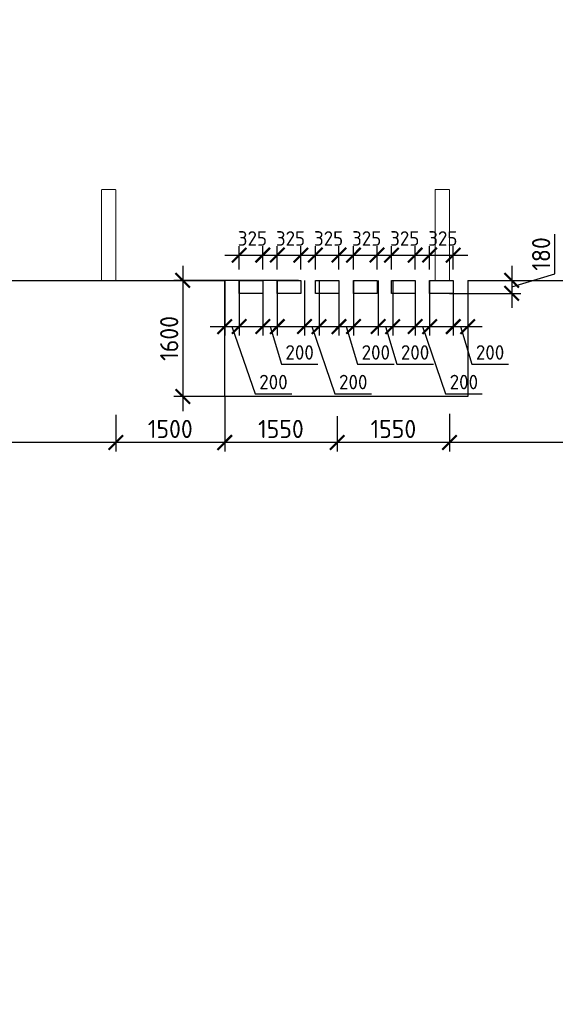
# Model space of a CAD drawing. Header units: millimetres. Extents: x -5898314 to 1055204, y -720802 to 1562611.
# Tile 12 of 256: x -76648 to -69265, y -701619 to -688055. Entities that reach past the tile are written whole.
import ezdxf

# ---------------------------------------------------------------- set-up
doc = ezdxf.new("R2010")
doc.units = ezdxf.units.MM
doc.linetypes.add('DASHED', pattern=[7, 5, -2, 0])
doc.layers.add('Колонна_ бетон', color=7, linetype='Continuous', lineweight=50, true_color=0xb4b496)
for name, color, linetype, lineweight in [('Перекрытие ж_бетон', 1, 'Continuous', 30), ('Размерная линия_ общее', 7, 'Continuous', 25), ('РАЗМЕРЫ', 1, 'Continuous', 9)]:
    doc.layers.add(name, color=color, linetype=linetype, lineweight=lineweight)
doc.styles.add('GOST-2.304_Type-B', font='GOST_Common.ttf')
doc.dimstyles.new('СПДС', dxfattribs={"dimscale": 100, "dimtxt": 2.5, "dimasz": 2, "dimexe": 1.25, "dimexo": 0, "dimtad": 1, "dimdec": 0, "dimrnd": 5, "dimtxsty": 'GOST-2.304_Type-B', "dimblk": 'ARCHTICK', "dimcen": 2.5, "dimdle": 2, "dimclrd": 1, "dimclre": 1, "dimclrt": 1, "dimadec": 0, "dimazin": 2, "dimtfac": 0.75, "dimtdec": 0, "dimtmove": 1, "dimatfit": 3, "dimfxl": 1, "dimtfillclr": 256, "dimtolj": 1, "dimarcsym": 1})

# ---------------------------------------------------------------- blocks, each defined once
blk = doc.blocks.new('подложка стн 1-го этажа')
at = {"layer": 'Колонна_ бетон', "color": 252, "linetype": 'DASHED', "lineweight": 0, "ltscale": 0.5, "true_color": 0x939598, "transparency": 33554687}
for p, q in [((24644, 9462, -200), (24644, 10712, -200)), ((24844, 10712, -200), (24644, 10712, -200)), ((24644, 9462, -200), (24644, 10712, -200)), ((24844, 10712, -200), (24644, 10712, -200)), ((24844, 9462, -200), (24844, 10712, -200)), ((24844, 9462, -200), (24844, 10712, -200)), ((29244, 10712, -200), (29244, 9462, -200)), ((29244, 10712, -200), (29444, 10712, -200)), ((29244, 10712, -200), (29244, 9462, -200)), ((29244, 10712, -200), (29444, 10712, -200)), ((29444, 9462, -200), (29444, 10712, -200)), ((29444, 9462, -200), (29444, 10712, -200)), ((24644, 9462, -200), (24844, 9462, -200)), ((24644, 9462, -200), (24844, 9462, -200)), ((29444, 9462, -200), (29244, 9462, -200)), ((29444, 9462, -200), (29244, 9462, -200))]:
    blk.add_line(p, q, dxfattribs=at)
blk = doc.blocks.new('_ArchTick')
at = {"color": 0, "linetype": 'ByBlock', "const_width": 0.15}
blk.add_lwpolyline([(-0.5, -0.5), (0.5, 0.5)], dxfattribs=at)
blk = doc.blocks.new('*D896')
at = {"layer": 'DEFPOINTS', "color": 0, "lineweight": 0, "transparency": 16777216}
for p in [(-72804, -691646), (-74400, -693246), (-72973, -693246)]:
    blk.add_point(p, dxfattribs=at)
at = {"layer": 'РАЗМЕРЫ', "color": 1, "lineweight": -2, "transparency": 16777216}
for p, q in [((-74400, -691446), (-74400, -693446)), ((-72804, -691646), (-74525, -691646)), ((-72973, -693246), (-74525, -693246))]:
    blk.add_line(p, q, dxfattribs=at)
at = {"layer": 'РАЗМЕРЫ', "color": 1, "lineweight": -2, "transparency": 16777216, "xscale": 200, "yscale": 200, "zscale": 200}
for p, rotation in [((-74400, -691646), 90), ((-74400, -693246), 270)]:
    blk.add_blockref('_ArchTick', p, dxfattribs=dict(at, rotation=rotation))
at = {"layer": 'РАЗМЕРЫ', "color": 1, "lineweight": 0, "transparency": 16777216, "insert": (-74587, -692446), "char_height": 250, "attachment_point": 5, "rotation": 90, "style": 'GOST-2.304_Type-B'}
blk.add_mtext('\\A1;1600', dxfattribs=at)
blk = doc.blocks.new('*D897')
at = {"layer": 'DEFPOINTS', "color": 0, "lineweight": 0, "transparency": 16777216}
for p in [(-70672, -691646, 0), (-70472, -691646), (-70472, -692283)]:
    blk.add_point(p, dxfattribs=at)
at = {"layer": 'РАЗМЕРЫ', "color": 1, "lineweight": -2, "transparency": 16777216}
for p, q in [((-70672, -691646), (-70672, -692408)), ((-70472, -691646), (-70472, -692408)), ((-70872, -692283), (-70272, -692283)), ((-70572, -692283), (-70416, -692801)), ((-70416, -692801), (-69911, -692801))]:
    blk.add_line(p, q, dxfattribs=at)
at = {"layer": 'РАЗМЕРЫ', "color": 1, "lineweight": -2, "transparency": 16777216, "xscale": 200, "yscale": 200, "zscale": 200, "rotation": 180}
blk.add_blockref('_ArchTick', (-70672, -692283), dxfattribs=at)
at = {"layer": 'РАЗМЕРЫ', "color": 1, "lineweight": -2, "transparency": 16777216, "xscale": 200, "yscale": 200, "zscale": 200}
blk.add_blockref('_ArchTick', (-70472, -692283), dxfattribs=at)
at = {"layer": 'РАЗМЕРЫ', "color": 1, "lineweight": 0, "transparency": 16777216, "insert": (-70164, -692639), "char_height": 200, "attachment_point": 5, "style": 'GOST-2.304_Type-B'}
blk.add_mtext('\\A1;200', dxfattribs=at)
blk = doc.blocks.new('*D898')
at = {"layer": 'DEFPOINTS', "color": 0, "lineweight": 0, "transparency": 16777216}
for p in [(-71197, -691646, 0), (-70997, -691646), (-70997, -692283)]:
    blk.add_point(p, dxfattribs=at)
at = {"layer": 'РАЗМЕРЫ', "color": 1, "lineweight": -2, "transparency": 16777216}
for p, q in [((-71197, -691646), (-71197, -692408)), ((-70997, -691646), (-70997, -692408)), ((-71397, -692283), (-70797, -692283)), ((-71097, -692283), (-70778, -693210)), ((-70778, -693210), (-70273, -693210))]:
    blk.add_line(p, q, dxfattribs=at)
at = {"layer": 'РАЗМЕРЫ', "color": 1, "lineweight": -2, "transparency": 16777216, "xscale": 200, "yscale": 200, "zscale": 200, "rotation": 180}
blk.add_blockref('_ArchTick', (-71197, -692283), dxfattribs=at)
at = {"layer": 'РАЗМЕРЫ', "color": 1, "lineweight": -2, "transparency": 16777216, "xscale": 200, "yscale": 200, "zscale": 200}
blk.add_blockref('_ArchTick', (-70997, -692283), dxfattribs=at)
at = {"layer": 'РАЗМЕРЫ', "color": 1, "lineweight": 0, "transparency": 16777216, "insert": (-70525, -693047), "char_height": 200, "attachment_point": 5, "style": 'GOST-2.304_Type-B'}
blk.add_mtext('\\A1;200', dxfattribs=at)
blk = doc.blocks.new('*D899')
at = {"layer": 'DEFPOINTS', "color": 0, "lineweight": 0, "transparency": 16777216}
for p in [(-73297, -691646, 0), (-73097, -691646), (-73097, -692283)]:
    blk.add_point(p, dxfattribs=at)
at = {"layer": 'РАЗМЕРЫ', "color": 1, "lineweight": -2, "transparency": 16777216}
for p, q in [((-73297, -691646), (-73297, -692408)), ((-73097, -691646), (-73097, -692408)), ((-73497, -692283), (-72897, -692283)), ((-73197, -692283), (-73041, -692801)), ((-73041, -692801), (-72536, -692801))]:
    blk.add_line(p, q, dxfattribs=at)
at = {"layer": 'РАЗМЕРЫ', "color": 1, "lineweight": -2, "transparency": 16777216, "xscale": 200, "yscale": 200, "zscale": 200, "rotation": 180}
blk.add_blockref('_ArchTick', (-73297, -692283), dxfattribs=at)
at = {"layer": 'РАЗМЕРЫ', "color": 1, "lineweight": -2, "transparency": 16777216, "xscale": 200, "yscale": 200, "zscale": 200}
blk.add_blockref('_ArchTick', (-73097, -692283), dxfattribs=at)
at = {"layer": 'РАЗМЕРЫ', "color": 1, "lineweight": 0, "transparency": 16777216, "insert": (-72789, -692639), "char_height": 200, "attachment_point": 5, "style": 'GOST-2.304_Type-B'}
blk.add_mtext('\\A1;200', dxfattribs=at)
blk = doc.blocks.new('*D900')
at = {"layer": 'DEFPOINTS', "color": 0, "lineweight": 0, "transparency": 16777216}
for p in [(-73822, -691646, 0), (-73622, -691646), (-73622, -692283)]:
    blk.add_point(p, dxfattribs=at)
at = {"layer": 'РАЗМЕРЫ', "color": 1, "lineweight": -2, "transparency": 16777216}
for p, q in [((-73822, -691646), (-73822, -692408)), ((-73622, -691646), (-73622, -692408)), ((-74022, -692283), (-73422, -692283)), ((-73722, -692283), (-73403, -693210)), ((-73403, -693210), (-72898, -693210))]:
    blk.add_line(p, q, dxfattribs=at)
at = {"layer": 'РАЗМЕРЫ', "color": 1, "lineweight": -2, "transparency": 16777216, "xscale": 200, "yscale": 200, "zscale": 200, "rotation": 180}
blk.add_blockref('_ArchTick', (-73822, -692283), dxfattribs=at)
at = {"layer": 'РАЗМЕРЫ', "color": 1, "lineweight": -2, "transparency": 16777216, "xscale": 200, "yscale": 200, "zscale": 200}
blk.add_blockref('_ArchTick', (-73622, -692283), dxfattribs=at)
at = {"layer": 'РАЗМЕРЫ', "color": 1, "lineweight": 0, "transparency": 16777216, "insert": (-73150, -693047), "char_height": 200, "attachment_point": 5, "style": 'GOST-2.304_Type-B'}
blk.add_mtext('\\A1;200', dxfattribs=at)
blk = doc.blocks.new('*D901')
at = {"layer": 'DEFPOINTS', "color": 0, "lineweight": 0, "transparency": 16777216}
for p in [(-72247, -691646, 0), (-72047, -691646), (-72047, -692283)]:
    blk.add_point(p, dxfattribs=at)
at = {"layer": 'РАЗМЕРЫ', "color": 1, "lineweight": -2, "transparency": 16777216}
for p, q in [((-72247, -691646), (-72247, -692408)), ((-72047, -691646), (-72047, -692408)), ((-72447, -692283), (-71847, -692283)), ((-72147, -692283), (-71991, -692801)), ((-71991, -692801), (-71486, -692801))]:
    blk.add_line(p, q, dxfattribs=at)
at = {"layer": 'РАЗМЕРЫ', "color": 1, "lineweight": -2, "transparency": 16777216, "xscale": 200, "yscale": 200, "zscale": 200, "rotation": 180}
blk.add_blockref('_ArchTick', (-72247, -692283), dxfattribs=at)
at = {"layer": 'РАЗМЕРЫ', "color": 1, "lineweight": -2, "transparency": 16777216, "xscale": 200, "yscale": 200, "zscale": 200}
blk.add_blockref('_ArchTick', (-72047, -692283), dxfattribs=at)
at = {"layer": 'РАЗМЕРЫ', "color": 1, "lineweight": 0, "transparency": 16777216, "insert": (-71739, -692639), "char_height": 200, "attachment_point": 5, "style": 'GOST-2.304_Type-B'}
blk.add_mtext('\\A1;200', dxfattribs=at)
blk = doc.blocks.new('*D902')
at = {"layer": 'DEFPOINTS', "color": 0, "lineweight": 0, "transparency": 16777216}
for p in [(-72722, -691646, 0), (-72522, -691646), (-72522, -692283)]:
    blk.add_point(p, dxfattribs=at)
at = {"layer": 'РАЗМЕРЫ', "color": 1, "lineweight": -2, "transparency": 16777216}
for p, q in [((-72722, -691646), (-72722, -692408)), ((-72522, -691646), (-72522, -692408)), ((-72922, -692283), (-72322, -692283)), ((-72622, -692283), (-72303, -693210)), ((-72303, -693210), (-71798, -693210))]:
    blk.add_line(p, q, dxfattribs=at)
at = {"layer": 'РАЗМЕРЫ', "color": 1, "lineweight": -2, "transparency": 16777216, "xscale": 200, "yscale": 200, "zscale": 200, "rotation": 180}
blk.add_blockref('_ArchTick', (-72722, -692283), dxfattribs=at)
at = {"layer": 'РАЗМЕРЫ', "color": 1, "lineweight": -2, "transparency": 16777216, "xscale": 200, "yscale": 200, "zscale": 200}
blk.add_blockref('_ArchTick', (-72522, -692283), dxfattribs=at)
at = {"layer": 'РАЗМЕРЫ', "color": 1, "lineweight": 0, "transparency": 16777216, "insert": (-72050, -693047), "char_height": 200, "attachment_point": 5, "style": 'GOST-2.304_Type-B'}
blk.add_mtext('\\A1;200', dxfattribs=at)
blk = doc.blocks.new('*D903')
at = {"layer": 'DEFPOINTS', "color": 0, "lineweight": 0, "transparency": 16777216}
for p in [(-71706, -691646, 0), (-71506, -691646), (-71506, -692283)]:
    blk.add_point(p, dxfattribs=at)
at = {"layer": 'РАЗМЕРЫ', "color": 1, "lineweight": -2, "transparency": 16777216}
for p, q in [((-71706, -691646), (-71706, -692408)), ((-71506, -691646), (-71506, -692408)), ((-71906, -692283), (-71306, -692283)), ((-71606, -692283), (-71450, -692801)), ((-71450, -692801), (-70945, -692801))]:
    blk.add_line(p, q, dxfattribs=at)
at = {"layer": 'РАЗМЕРЫ', "color": 1, "lineweight": -2, "transparency": 16777216, "xscale": 200, "yscale": 200, "zscale": 200, "rotation": 180}
blk.add_blockref('_ArchTick', (-71706, -692283), dxfattribs=at)
at = {"layer": 'РАЗМЕРЫ', "color": 1, "lineweight": -2, "transparency": 16777216, "xscale": 200, "yscale": 200, "zscale": 200}
blk.add_blockref('_ArchTick', (-71506, -692283), dxfattribs=at)
at = {"layer": 'РАЗМЕРЫ', "color": 1, "lineweight": 0, "transparency": 16777216, "insert": (-71198, -692639), "char_height": 200, "attachment_point": 5, "style": 'GOST-2.304_Type-B'}
blk.add_mtext('\\A1;200', dxfattribs=at)
blk = doc.blocks.new('*D904')
at = {"layer": 'DEFPOINTS', "color": 0, "lineweight": 0, "transparency": 16777216}
for p in [(-73297, -691298), (-73622, -691496), (-73297, -691496, 0)]:
    blk.add_point(p, dxfattribs=at)
at = {"layer": 'РАЗМЕРЫ', "color": 1, "lineweight": -2, "transparency": 16777216}
for p, q in [((-73622, -691496), (-73622, -691173)), ((-73297, -691496), (-73297, -691173)), ((-73822, -691298), (-73097, -691298))]:
    blk.add_line(p, q, dxfattribs=at)
at = {"layer": 'РАЗМЕРЫ', "color": 1, "lineweight": -2, "transparency": 16777216, "xscale": 200, "yscale": 200, "zscale": 200, "rotation": 180}
blk.add_blockref('_ArchTick', (-73622, -691298), dxfattribs=at)
at = {"layer": 'РАЗМЕРЫ', "color": 1, "lineweight": -2, "transparency": 16777216, "xscale": 200, "yscale": 200, "zscale": 200}
blk.add_blockref('_ArchTick', (-73297, -691298), dxfattribs=at)
at = {"layer": 'РАЗМЕРЫ', "color": 1, "lineweight": 0, "transparency": 16777216, "insert": (-73440, -691069), "char_height": 200, "attachment_point": 5, "style": 'GOST-2.304_Type-B'}
blk.add_mtext('\\A1;325', dxfattribs=at)
blk = doc.blocks.new('*D905')
at = {"layer": 'DEFPOINTS', "color": 0, "lineweight": 0, "transparency": 16777216}
for p in [(-72772, -691298), (-73097, -691496), (-72772, -691496, 0)]:
    blk.add_point(p, dxfattribs=at)
at = {"layer": 'РАЗМЕРЫ', "color": 1, "lineweight": -2, "transparency": 16777216}
for p, q in [((-73097, -691496), (-73097, -691173)), ((-72772, -691496), (-72772, -691173)), ((-73297, -691298), (-72572, -691298))]:
    blk.add_line(p, q, dxfattribs=at)
at = {"layer": 'РАЗМЕРЫ', "color": 1, "lineweight": -2, "transparency": 16777216, "xscale": 200, "yscale": 200, "zscale": 200, "rotation": 180}
blk.add_blockref('_ArchTick', (-73097, -691298), dxfattribs=at)
at = {"layer": 'РАЗМЕРЫ', "color": 1, "lineweight": -2, "transparency": 16777216, "xscale": 200, "yscale": 200, "zscale": 200}
blk.add_blockref('_ArchTick', (-72772, -691298), dxfattribs=at)
at = {"layer": 'РАЗМЕРЫ', "color": 1, "lineweight": 0, "transparency": 16777216, "insert": (-72915, -691069), "char_height": 200, "attachment_point": 5, "style": 'GOST-2.304_Type-B'}
blk.add_mtext('\\A1;325', dxfattribs=at)
blk = doc.blocks.new('*D906')
at = {"layer": 'DEFPOINTS', "color": 0, "lineweight": 0, "transparency": 16777216}
for p in [(-72247, -691298), (-72572, -691496), (-72247, -691496, 0)]:
    blk.add_point(p, dxfattribs=at)
at = {"layer": 'РАЗМЕРЫ', "color": 1, "lineweight": -2, "transparency": 16777216}
for p, q in [((-72572, -691496), (-72572, -691173)), ((-72247, -691496), (-72247, -691173)), ((-72772, -691298), (-72047, -691298))]:
    blk.add_line(p, q, dxfattribs=at)
at = {"layer": 'РАЗМЕРЫ', "color": 1, "lineweight": -2, "transparency": 16777216, "xscale": 200, "yscale": 200, "zscale": 200, "rotation": 180}
blk.add_blockref('_ArchTick', (-72572, -691298), dxfattribs=at)
at = {"layer": 'РАЗМЕРЫ', "color": 1, "lineweight": -2, "transparency": 16777216, "xscale": 200, "yscale": 200, "zscale": 200}
blk.add_blockref('_ArchTick', (-72247, -691298), dxfattribs=at)
at = {"layer": 'РАЗМЕРЫ', "color": 1, "lineweight": 0, "transparency": 16777216, "insert": (-72390, -691069), "char_height": 200, "attachment_point": 5, "style": 'GOST-2.304_Type-B'}
blk.add_mtext('\\A1;325', dxfattribs=at)
blk = doc.blocks.new('*D907')
at = {"layer": 'DEFPOINTS', "color": 0, "lineweight": 0, "transparency": 16777216}
for p in [(-71722, -691298), (-72047, -691496), (-71722, -691496, 0)]:
    blk.add_point(p, dxfattribs=at)
at = {"layer": 'РАЗМЕРЫ', "color": 1, "lineweight": -2, "transparency": 16777216}
for p, q in [((-72047, -691496), (-72047, -691173)), ((-71722, -691496), (-71722, -691173)), ((-72247, -691298), (-71522, -691298))]:
    blk.add_line(p, q, dxfattribs=at)
at = {"layer": 'РАЗМЕРЫ', "color": 1, "lineweight": -2, "transparency": 16777216, "xscale": 200, "yscale": 200, "zscale": 200, "rotation": 180}
blk.add_blockref('_ArchTick', (-72047, -691298), dxfattribs=at)
at = {"layer": 'РАЗМЕРЫ', "color": 1, "lineweight": -2, "transparency": 16777216, "xscale": 200, "yscale": 200, "zscale": 200}
blk.add_blockref('_ArchTick', (-71722, -691298), dxfattribs=at)
at = {"layer": 'РАЗМЕРЫ', "color": 1, "lineweight": 0, "transparency": 16777216, "insert": (-71865, -691069), "char_height": 200, "attachment_point": 5, "style": 'GOST-2.304_Type-B'}
blk.add_mtext('\\A1;325', dxfattribs=at)
blk = doc.blocks.new('*D908')
at = {"layer": 'DEFPOINTS', "color": 0, "lineweight": 0, "transparency": 16777216}
for p in [(-71197, -691298), (-71522, -691496), (-71197, -691496, 0)]:
    blk.add_point(p, dxfattribs=at)
at = {"layer": 'РАЗМЕРЫ', "color": 1, "lineweight": -2, "transparency": 16777216}
for p, q in [((-71522, -691496), (-71522, -691173)), ((-71197, -691496), (-71197, -691173)), ((-71722, -691298), (-70997, -691298))]:
    blk.add_line(p, q, dxfattribs=at)
at = {"layer": 'РАЗМЕРЫ', "color": 1, "lineweight": -2, "transparency": 16777216, "xscale": 200, "yscale": 200, "zscale": 200, "rotation": 180}
blk.add_blockref('_ArchTick', (-71522, -691298), dxfattribs=at)
at = {"layer": 'РАЗМЕРЫ', "color": 1, "lineweight": -2, "transparency": 16777216, "xscale": 200, "yscale": 200, "zscale": 200}
blk.add_blockref('_ArchTick', (-71197, -691298), dxfattribs=at)
at = {"layer": 'РАЗМЕРЫ', "color": 1, "lineweight": 0, "transparency": 16777216, "insert": (-71340, -691069), "char_height": 200, "attachment_point": 5, "style": 'GOST-2.304_Type-B'}
blk.add_mtext('\\A1;325', dxfattribs=at)
blk = doc.blocks.new('*D909')
at = {"layer": 'DEFPOINTS', "color": 0, "lineweight": 0, "transparency": 16777216}
for p in [(-70672, -691298), (-70997, -691496), (-70672, -691496, 0)]:
    blk.add_point(p, dxfattribs=at)
at = {"layer": 'РАЗМЕРЫ', "color": 1, "lineweight": -2, "transparency": 16777216}
for p, q in [((-70997, -691496), (-70997, -691173)), ((-70672, -691496), (-70672, -691173)), ((-71197, -691298), (-70472, -691298))]:
    blk.add_line(p, q, dxfattribs=at)
at = {"layer": 'РАЗМЕРЫ', "color": 1, "lineweight": -2, "transparency": 16777216, "xscale": 200, "yscale": 200, "zscale": 200, "rotation": 180}
blk.add_blockref('_ArchTick', (-70997, -691298), dxfattribs=at)
at = {"layer": 'РАЗМЕРЫ', "color": 1, "lineweight": -2, "transparency": 16777216, "xscale": 200, "yscale": 200, "zscale": 200}
blk.add_blockref('_ArchTick', (-70672, -691298), dxfattribs=at)
at = {"layer": 'РАЗМЕРЫ', "color": 1, "lineweight": 0, "transparency": 16777216, "insert": (-70815, -691069), "char_height": 200, "attachment_point": 5, "style": 'GOST-2.304_Type-B'}
blk.add_mtext('\\A1;325', dxfattribs=at)
blk = doc.blocks.new('*D914')
at = {"layer": 'DEFPOINTS', "color": 0, "lineweight": 0, "transparency": 16777216}
for p in [(-70722, -693486), (-65022, -693535), (-70722, -693880)]:
    blk.add_point(p, dxfattribs=at)
at = {"layer": 'РАЗМЕРЫ', "color": 1, "lineweight": -2, "transparency": 16777216}
for p, q in [((-70722, -693486), (-70722, -694005)), ((-65022, -693535), (-65022, -694005)), ((-64822, -693880), (-70922, -693880))]:
    blk.add_line(p, q, dxfattribs=at)
at = {"layer": 'РАЗМЕРЫ', "color": 1, "lineweight": -2, "transparency": 16777216, "xscale": 200, "yscale": 200, "zscale": 200, "rotation": 180}
blk.add_blockref('_ArchTick', (-70722, -693880), dxfattribs=at)
at = {"layer": 'РАЗМЕРЫ', "color": 1, "lineweight": -2, "transparency": 16777216, "xscale": 200, "yscale": 200, "zscale": 200}
blk.add_blockref('_ArchTick', (-65022, -693880), dxfattribs=at)
at = {"layer": 'РАЗМЕРЫ', "color": 1, "lineweight": 0, "transparency": 16777216, "insert": (-67872, -693693), "char_height": 250, "attachment_point": 5, "style": 'GOST-2.304_Type-B'}
blk.add_mtext('\\A1;5700', dxfattribs=at)
blk = doc.blocks.new('*D915')
at = {"layer": 'DEFPOINTS', "color": 0, "lineweight": 0, "transparency": 16777216}
for p in [(-70722, -693486), (-72272, -693519), (-72272, -693880)]:
    blk.add_point(p, dxfattribs=at)
at = {"layer": 'РАЗМЕРЫ', "color": 1, "lineweight": -2, "transparency": 16777216}
for p, q in [((-70722, -693486), (-70722, -694005)), ((-72272, -693519), (-72272, -694005)), ((-70522, -693880), (-72472, -693880))]:
    blk.add_line(p, q, dxfattribs=at)
at = {"layer": 'РАЗМЕРЫ', "color": 1, "lineweight": -2, "transparency": 16777216, "xscale": 200, "yscale": 200, "zscale": 200, "rotation": 180}
blk.add_blockref('_ArchTick', (-72272, -693880), dxfattribs=at)
at = {"layer": 'РАЗМЕРЫ', "color": 1, "lineweight": -2, "transparency": 16777216, "xscale": 200, "yscale": 200, "zscale": 200}
blk.add_blockref('_ArchTick', (-70722, -693880), dxfattribs=at)
at = {"layer": 'РАЗМЕРЫ', "color": 1, "lineweight": 0, "transparency": 16777216, "insert": (-71497, -693693), "char_height": 250, "attachment_point": 5, "style": 'GOST-2.304_Type-B'}
blk.add_mtext('\\A1;1550', dxfattribs=at)
blk = doc.blocks.new('*D916')
at = {"layer": 'DEFPOINTS', "color": 0, "lineweight": 0, "transparency": 16777216}
for p in [(-73822, -693246), (-72272, -693519), (-73822, -693880)]:
    blk.add_point(p, dxfattribs=at)
at = {"layer": 'РАЗМЕРЫ', "color": 1, "lineweight": -2, "transparency": 16777216}
for p, q in [((-73822, -693246), (-73822, -694005)), ((-72272, -693519), (-72272, -694005)), ((-72072, -693880), (-74022, -693880))]:
    blk.add_line(p, q, dxfattribs=at)
at = {"layer": 'РАЗМЕРЫ', "color": 1, "lineweight": -2, "transparency": 16777216, "xscale": 200, "yscale": 200, "zscale": 200, "rotation": 180}
blk.add_blockref('_ArchTick', (-73822, -693880), dxfattribs=at)
at = {"layer": 'РАЗМЕРЫ', "color": 1, "lineweight": -2, "transparency": 16777216, "xscale": 200, "yscale": 200, "zscale": 200}
blk.add_blockref('_ArchTick', (-72272, -693880), dxfattribs=at)
at = {"layer": 'РАЗМЕРЫ', "color": 1, "lineweight": 0, "transparency": 16777216, "insert": (-73047, -693693), "char_height": 250, "attachment_point": 5, "style": 'GOST-2.304_Type-B'}
blk.add_mtext('\\A1;1550', dxfattribs=at)
blk = doc.blocks.new('*D917')
at = {"layer": 'DEFPOINTS', "color": 0, "lineweight": 0, "transparency": 16777216}
for p in [(-73822, -693246), (-75322, -693499), (-75322, -693880)]:
    blk.add_point(p, dxfattribs=at)
at = {"layer": 'РАЗМЕРЫ', "color": 1, "lineweight": -2, "transparency": 16777216}
for p, q in [((-73822, -693246), (-73822, -694005)), ((-75322, -693499), (-75322, -694005)), ((-73622, -693880), (-75522, -693880))]:
    blk.add_line(p, q, dxfattribs=at)
at = {"layer": 'РАЗМЕРЫ', "color": 1, "lineweight": -2, "transparency": 16777216, "xscale": 200, "yscale": 200, "zscale": 200, "rotation": 180}
blk.add_blockref('_ArchTick', (-75322, -693880), dxfattribs=at)
at = {"layer": 'РАЗМЕРЫ', "color": 1, "lineweight": -2, "transparency": 16777216, "xscale": 200, "yscale": 200, "zscale": 200}
blk.add_blockref('_ArchTick', (-73822, -693880), dxfattribs=at)
at = {"layer": 'РАЗМЕРЫ', "color": 1, "lineweight": 0, "transparency": 16777216, "insert": (-74572, -693693), "char_height": 250, "attachment_point": 5, "style": 'GOST-2.304_Type-B'}
blk.add_mtext('\\A1;1500', dxfattribs=at)
blk = doc.blocks.new('*D918')
at = {"layer": 'DEFPOINTS', "color": 0, "lineweight": 0, "transparency": 16777216}
for p in [(-92122, -693000), (-75322, -693499), (-92122, -693880)]:
    blk.add_point(p, dxfattribs=at)
at = {"layer": 'РАЗМЕРЫ', "color": 1, "lineweight": -2, "transparency": 16777216}
for p, q in [((-92122, -693000), (-92122, -694005)), ((-75322, -693499), (-75322, -694005)), ((-75122, -693880), (-92322, -693880))]:
    blk.add_line(p, q, dxfattribs=at)
at = {"layer": 'РАЗМЕРЫ', "color": 1, "lineweight": -2, "transparency": 16777216, "xscale": 200, "yscale": 200, "zscale": 200, "rotation": 180}
blk.add_blockref('_ArchTick', (-92122, -693880), dxfattribs=at)
at = {"layer": 'РАЗМЕРЫ', "color": 1, "lineweight": -2, "transparency": 16777216, "xscale": 200, "yscale": 200, "zscale": 200}
blk.add_blockref('_ArchTick', (-75322, -693880), dxfattribs=at)
at = {"layer": 'РАЗМЕРЫ', "color": 1, "lineweight": 0, "transparency": 16777216, "insert": (-83722, -693693), "char_height": 250, "attachment_point": 5, "style": 'GOST-2.304_Type-B'}
blk.add_mtext('\\A1;16800', dxfattribs=at)
blk = doc.blocks.new('*D953')
at = {"layer": 'DEFPOINTS', "color": 0, "lineweight": 0, "transparency": 16777216}
for p in [(-70472, -691646), (-70722, -691826), (-69866, -691826)]:
    blk.add_point(p, dxfattribs=at)
at = {"layer": 'РАЗМЕРЫ', "color": 1, "lineweight": -2, "transparency": 16777216}
for p, q in [((-69272, -691558), (-69272, -691008)), ((-69866, -691446), (-69866, -692026)), ((-69866, -691736), (-69272, -691558)), ((-70472, -691646), (-69741, -691646)), ((-70722, -691826), (-69741, -691826))]:
    blk.add_line(p, q, dxfattribs=at)
at = {"layer": 'РАЗМЕРЫ', "color": 1, "lineweight": -2, "transparency": 16777216, "xscale": 200, "yscale": 200, "zscale": 200}
for p, rotation in [((-69866, -691646), 90), ((-69866, -691826), 270)]:
    blk.add_blockref('_ArchTick', p, dxfattribs=dict(at, rotation=rotation))
at = {"layer": 'РАЗМЕРЫ', "color": 1, "lineweight": 0, "transparency": 16777216, "insert": (-69460, -691283), "char_height": 250, "attachment_point": 5, "rotation": 90, "style": 'GOST-2.304_Type-B'}
blk.add_mtext('\\A1;180', dxfattribs=at)
blk = doc.blocks.new('*D745')
at = {"layer": 'DEFPOINTS', "color": 0, "linetype": 'Continuous', "lineweight": 0, "transparency": 16777216}
for p in [(-73722, -686396), (-72836, -686396), (-72836, -686496)]:
    blk.add_point(p, dxfattribs=at)
at = {"layer": 'Размерная линия_ общее', "color": 1, "linetype": 'Continuous', "lineweight": -2, "transparency": 16777216}
for p, q in [((-73722, -686396), (-73722, -686196)), ((-72836, -686396), (-73847, -686396)), ((-73722, -686496), (-73722, -686396)), ((-72836, -686496), (-73847, -686496)), ((-73722, -686496), (-73722, -686696))]:
    blk.add_line(p, q, dxfattribs=at)
at = {"layer": 'Размерная линия_ общее', "color": 1, "linetype": 'Continuous', "lineweight": -2, "transparency": 16777216, "xscale": 200, "yscale": 200, "zscale": 200}
for p, rotation in [((-73722, -686396), 270), ((-73722, -686496), 90)]:
    blk.add_blockref('_ArchTick', p, dxfattribs=dict(at, rotation=rotation))
at = {"layer": 'Размерная линия_ общее', "color": 1, "linetype": 'Continuous', "lineweight": 0, "transparency": 16777216, "insert": (-73885, -686446), "char_height": 200, "width": 53571.43, "attachment_point": 5, "rotation": 90, "style": 'GOST-2.304_Type-B'}
blk.add_mtext('\\A1;100', dxfattribs=at)
blk = doc.blocks.new('*D774')
at = {"layer": 'DEFPOINTS', "color": 0, "linetype": 'Continuous', "lineweight": 0, "transparency": 16777216}
for p in [(-74397, -686096), (-72369, -686096), (-72369, -686496)]:
    blk.add_point(p, dxfattribs=at)
at = {"layer": 'Размерная линия_ общее', "color": 1, "linetype": 'Continuous', "lineweight": -2, "transparency": 16777216}
for p, q in [((-74397, -686696), (-74397, -685896)), ((-72369, -686096), (-74522, -686096)), ((-72369, -686496), (-74522, -686496))]:
    blk.add_line(p, q, dxfattribs=at)
at = {"layer": 'Размерная линия_ общее', "color": 1, "linetype": 'Continuous', "lineweight": -2, "transparency": 16777216, "xscale": 200, "yscale": 200, "zscale": 200}
for p, rotation in [((-74397, -686096), 90), ((-74397, -686496), 270)]:
    blk.add_blockref('_ArchTick', p, dxfattribs=dict(at, rotation=rotation))
at = {"layer": 'Размерная линия_ общее', "color": 1, "linetype": 'Continuous', "lineweight": 0, "transparency": 16777216, "insert": (-74559, -686296), "char_height": 200, "width": 53571.43, "attachment_point": 5, "rotation": 90, "style": 'GOST-2.304_Type-B'}
blk.add_mtext('\\A1;400', dxfattribs=at)
blk = doc.blocks.new('*D779')
at = {"layer": 'DEFPOINTS', "color": 0, "linetype": 'Continuous', "lineweight": 0, "transparency": 16777216}
for p in [(-70979, -682196), (-70915, -682196), (-70915, -682276)]:
    blk.add_point(p, dxfattribs=at)
at = {"layer": 'Размерная линия_ общее', "color": 1, "linetype": 'Continuous', "lineweight": -2, "transparency": 16777216}
for p, q in [((-70979, -682196), (-70979, -681996)), ((-70915, -682196), (-71104, -682196)), ((-70979, -682196), (-70979, -682276)), ((-70915, -682276), (-71104, -682276)), ((-70979, -682276), (-70979, -683171))]:
    blk.add_line(p, q, dxfattribs=at)
at = {"layer": 'Размерная линия_ общее', "color": 1, "linetype": 'Continuous', "lineweight": -2, "transparency": 16777216, "xscale": 200, "yscale": 200, "zscale": 200}
for p, rotation in [((-70979, -682196), 270), ((-70979, -682276), 90)]:
    blk.add_blockref('_ArchTick', p, dxfattribs=dict(at, rotation=rotation))
at = {"layer": 'Размерная линия_ общее', "color": 1, "linetype": 'Continuous', "lineweight": 0, "transparency": 16777216, "insert": (-71142, -682989), "char_height": 200, "width": 35714.29, "attachment_point": 5, "rotation": 90, "style": 'GOST-2.304_Type-B'}
blk.add_mtext('\\A1;80', dxfattribs=at)
blk = doc.blocks.new('*D780')
at = {"layer": 'DEFPOINTS', "color": 0, "linetype": 'Continuous', "lineweight": 0, "transparency": 16777216}
for p in [(-70915, -681876), (-70527, -681876), (-70915, -682196)]:
    blk.add_point(p, dxfattribs=at)
at = {"layer": 'Размерная линия_ общее', "color": 1, "linetype": 'Continuous', "lineweight": -2, "transparency": 16777216}
for p, q in [((-70527, -682396), (-70527, -681676)), ((-70915, -681876), (-70402, -681876)), ((-70915, -682196), (-70402, -682196))]:
    blk.add_line(p, q, dxfattribs=at)
at = {"layer": 'Размерная линия_ общее', "color": 1, "linetype": 'Continuous', "lineweight": -2, "transparency": 16777216, "xscale": 200, "yscale": 200, "zscale": 200}
for p, rotation in [((-70527, -681876), 90), ((-70527, -682196), 270)]:
    blk.add_blockref('_ArchTick', p, dxfattribs=dict(at, rotation=rotation))
at = {"layer": 'Размерная линия_ общее', "color": 1, "linetype": 'Continuous', "lineweight": 0, "transparency": 16777216, "insert": (-70690, -682036), "char_height": 200, "width": 53571.43, "attachment_point": 5, "rotation": 90, "style": 'GOST-2.304_Type-B'}
blk.add_mtext('\\A1;320', dxfattribs=at)
blk = doc.blocks.new('*D847')
at = {"layer": 'DEFPOINTS', "color": 0, "linetype": 'Continuous', "lineweight": 0, "transparency": 16777216}
for p in [(-74592, -682196), (-74391, -682196), (-74391, -682296)]:
    blk.add_point(p, dxfattribs=at)
at = {"layer": 'Размерная линия_ общее', "color": 1, "linetype": 'Continuous', "lineweight": -2, "transparency": 16777216}
for p, q in [((-74592, -682196), (-74592, -681996)), ((-74391, -682196), (-74717, -682196)), ((-74592, -682196), (-74592, -682296)), ((-74391, -682296), (-74717, -682296)), ((-74592, -682296), (-74592, -683304))]:
    blk.add_line(p, q, dxfattribs=at)
at = {"layer": 'Размерная линия_ общее', "color": 1, "linetype": 'Continuous', "lineweight": -2, "transparency": 16777216, "xscale": 200, "yscale": 200, "zscale": 200}
for p, rotation in [((-74592, -682196), 270), ((-74592, -682296), 90)]:
    blk.add_blockref('_ArchTick', p, dxfattribs=dict(at, rotation=rotation))
at = {"layer": 'Размерная линия_ общее', "color": 1, "linetype": 'Continuous', "lineweight": 0, "transparency": 16777216, "insert": (-74755, -683071), "char_height": 200, "width": 53571.43, "attachment_point": 5, "rotation": 90, "style": 'GOST-2.304_Type-B'}
blk.add_mtext('\\A1;100', dxfattribs=at)
blk = doc.blocks.new('*D848')
at = {"layer": 'DEFPOINTS', "color": 0, "linetype": 'Continuous', "lineweight": 0, "transparency": 16777216}
for p in [(-74004, -681896), (-73642, -681896), (-74391, -682196)]:
    blk.add_point(p, dxfattribs=at)
at = {"layer": 'Размерная линия_ общее', "color": 1, "linetype": 'Continuous', "lineweight": -2, "transparency": 16777216}
for p, q in [((-74004, -682396), (-74004, -681696)), ((-73642, -681896), (-74129, -681896)), ((-74391, -682196), (-73879, -682196))]:
    blk.add_line(p, q, dxfattribs=at)
at = {"layer": 'Размерная линия_ общее', "color": 1, "linetype": 'Continuous', "lineweight": -2, "transparency": 16777216, "xscale": 200, "yscale": 200, "zscale": 200}
for p, rotation in [((-74004, -681896), 90), ((-74004, -682196), 270)]:
    blk.add_blockref('_ArchTick', p, dxfattribs=dict(at, rotation=rotation))
at = {"layer": 'Размерная линия_ общее', "color": 1, "linetype": 'Continuous', "lineweight": 0, "transparency": 16777216, "insert": (-74166, -682046), "char_height": 200, "width": 53571.43, "attachment_point": 5, "rotation": 90, "style": 'GOST-2.304_Type-B'}
blk.add_mtext('\\A1;300', dxfattribs=at)
blk = doc.blocks.new('*D853')
at = {"layer": 'DEFPOINTS', "color": 0, "linetype": 'Continuous', "lineweight": 0, "transparency": 16777216}
for p in [(-75853, -684091), (-74576, -684091), (-74576, -684641)]:
    blk.add_point(p, dxfattribs=at)
at = {"layer": 'Размерная линия_ общее', "color": 1, "linetype": 'Continuous', "lineweight": -2, "transparency": 16777216}
for p, q in [((-75853, -684841), (-75853, -683891)), ((-74576, -684091), (-75978, -684091)), ((-74576, -684641), (-75978, -684641))]:
    blk.add_line(p, q, dxfattribs=at)
at = {"layer": 'Размерная линия_ общее', "color": 1, "linetype": 'Continuous', "lineweight": -2, "transparency": 16777216, "xscale": 200, "yscale": 200, "zscale": 200}
for p, rotation in [((-75853, -684091), 90), ((-75853, -684641), 270)]:
    blk.add_blockref('_ArchTick', p, dxfattribs=dict(at, rotation=rotation))
at = {"layer": 'Размерная линия_ общее', "color": 1, "linetype": 'Continuous', "lineweight": 0, "transparency": 16777216, "insert": (-76016, -684366), "char_height": 200, "width": 53571.43, "attachment_point": 5, "rotation": 90, "style": 'GOST-2.304_Type-B'}
blk.add_mtext('\\A1;550', dxfattribs=at)
blk = doc.blocks.new('*D854')
at = {"layer": 'DEFPOINTS', "color": 0, "linetype": 'Continuous', "lineweight": 0, "transparency": 16777216}
for p in [(-75279, -683996), (-74576, -683996), (-74576, -684091)]:
    blk.add_point(p, dxfattribs=at)
at = {"layer": 'Размерная линия_ общее', "color": 1, "linetype": 'Continuous', "lineweight": -2, "transparency": 16777216}
for p, q in [((-75279, -683996), (-75279, -683101)), ((-74576, -683996), (-75404, -683996)), ((-74576, -684091), (-75404, -684091)), ((-75279, -684091), (-75279, -683996)), ((-75279, -684091), (-75279, -684291))]:
    blk.add_line(p, q, dxfattribs=at)
at = {"layer": 'Размерная линия_ общее', "color": 1, "linetype": 'Continuous', "lineweight": -2, "transparency": 16777216, "xscale": 200, "yscale": 200, "zscale": 200}
for p, rotation in [((-75279, -683996), 270), ((-75279, -684091), 90)]:
    blk.add_blockref('_ArchTick', p, dxfattribs=dict(at, rotation=rotation))
at = {"layer": 'Размерная линия_ общее', "color": 1, "linetype": 'Continuous', "lineweight": 0, "transparency": 16777216, "insert": (-75442, -683284), "char_height": 200, "width": 35714.29, "attachment_point": 5, "rotation": 90, "style": 'GOST-2.304_Type-B'}
blk.add_mtext('\\A1;95', dxfattribs=at)

msp = doc.modelspace()

# ---------------------------------------------------------------- linework, layer by layer
at = {"layer": 'Перекрытие ж_бетон'}
for p, q in [((-73821.99, -693246.38), (-73821.99, -691646.38)), ((-70471.99, -691646.38), (-70471.99, -693246.38)), ((-70471.99, -693246.38), (-73821.99, -693246.38))]:
    msp.add_line(p, q, dxfattribs=at)
for points in [[(-92372.16, -691646.38), (-73821.99, -691646.38)], [(-70471.99, -691646.38), (-65070.74, -691646.38)]]:
    msp.add_lwpolyline(points, dxfattribs=at)
for points, elevation in [([(-73296.93, -691826.34), (-73621.93, -691826.34), (-73621.93, -691646.34), (-73296.93, -691646.34)], -0.07), ([(-72771.85, -691826.34), (-73096.85, -691826.34), (-73096.85, -691646.34), (-72771.85, -691646.34)], -0.16), ([(-72246.95, -691826.34), (-72571.95, -691826.34), (-72571.95, -691646.34), (-72246.95, -691646.34)], -0.05), ([(-71721.97, -691826.34), (-72046.97, -691826.34), (-72046.97, -691646.34), (-71721.97, -691646.34)], -0.04), ([(-71196.98, -691826.34), (-71521.98, -691826.34), (-71521.98, -691646.34), (-71196.98, -691646.34)], -0.02)]:
    msp.add_lwpolyline(points, close=True, dxfattribs=dict(at, elevation=elevation))
msp.add_lwpolyline([(-70671.99, -691826.34), (-70996.99, -691826.34), (-70996.99, -691646.34), (-70671.99, -691646.34)], close=True, dxfattribs=at)

# ---------------------------------------------------------------- block references
msp.add_blockref('подложка стн 1-го этажа', (-100166.08, -701108.17, 560), dxfattribs=at)

# ---------------------------------------------------------------- dimensions: what is measured, and where the dimension line sits
at = {"layer": 'Размерная линия_ общее', "color": 218, "linetype": 'Continuous', "lineweight": 0, "true_color": 0x500050, "transparency": 33554687}
for base, p1, p2, picture, middle in [((-74003.83, -681896.38), (-74391.41, -682196.38), (-73641.95, -681896.38), '*D848', (-74003.83, -682046.38)), ((-70527.13, -681876.38), (-70914.71, -682196.38), (-70914.71, -681876.38), '*D780', (-70527.13, -682036.38)), ((-74592.27, -682196.38), (-74391.41, -682296.38), (-74391.41, -682196.38), '*D847', (-74592.27, -683071.38)), ((-75853.41, -684091.26), (-74576.32, -684641.26), (-74576.32, -684091.26), '*D853', (-75853.41, -684366.26)), ((-74396.54, -686096.38), (-72368.6, -686496.38), (-72368.6, -686096.38), '*D774', (-74396.54, -686296.38)), ((-73722.15, -686396.38), (-72836.28, -686496.38), (-72836.28, -686396.38), '*D745', (-73722.15, -686446.38)), ((-70979.18, -682196.38), (-70914.71, -682276.38), (-70914.71, -682196.38), '*D779', (-70979.18, -682988.88)), ((-75279.2, -683996.38), (-74576.32, -684091.26), (-74576.32, -683996.38), '*D854', (-75279.2, -683283.88))]:
    dim = msp.add_linear_dim(base=base, p1=p1, p2=p2, angle=90, dimstyle='СПДС', override={"dimtxt": 2, "dimtmove": 0}, dxfattribs=at)
    dim.commit()
    dim.dimension.update_dxf_attribs({"geometry": picture, "text_midpoint": middle, "dimtype": 160})
at = {"layer": 'РАЗМЕРЫ', "color": 1, "lineweight": 0}
for base, p1, p2, picture, middle in [((-73297.01, -691297.76), (-73622.01, -691496.34), (-73297.01, -691496.34, 0.02), '*D904', (-73439.53, -691231.17)), ((-72772.02, -691297.76, 0.02), (-73097.02, -691496.34, 0.02), (-72772.02, -691496.34, 0.04), '*D905', (-72914.54, -691231.17, 0.02)), ((-72247.03, -691297.76, 0.04), (-72572.03, -691496.34, 0.04), (-72247.03, -691496.34, 0.05), '*D906', (-72389.56, -691231.17, 0.04)), ((-71722.05, -691297.76, 0.05), (-72047.05, -691496.34, 0.05), (-71722.05, -691496.34, 0.07), '*D907', (-71864.57, -691231.17, 0.05)), ((-71197.06, -691297.76, 0.07), (-71522.06, -691496.34, 0.07), (-71197.06, -691496.34, 0.09), '*D908', (-71339.58, -691231.17, 0.07)), ((-70672.07, -691297.76, 0.09), (-70997.07, -691496.34, 0.09), (-70672.07, -691496.34, 0.11), '*D909', (-70814.6, -691231.17, 0.09))]:
    dim = msp.add_linear_dim(base=base, p1=p1, p2=p2, dimstyle='СПДС', override={"dimtxt": 2, "dimasz": 2, "dimrnd": 5}, dxfattribs=at)
    dim.commit()
    dim.dimension.update_dxf_attribs({"geometry": picture, "text_midpoint": middle, "dimtype": 160})
for base, p1, p2, angle, override, picture, middle in [((-69866.24, -691826.34), (-70471.99, -691646.38), (-70722.16, -691826.34), 90, {"dimrnd": 5}, '*D953', (-69459.99, -691495.74)), ((-74399.89, -693246.34), (-72803.85, -691646.34), (-72973.03, -693246.34), 90, {"dimrnd": 5}, '*D896', (-74587.39, -692446.34)), ((-73096.93, -692282.52, -0.07), (-73296.93, -691646.34, -0.05), (-73096.93, -691646.34, -0.07), 180, {"dimtxt": 2, "dimasz": 2, "dimrnd": 5}, '*D899', (-72978.8, -692638.77, -0.07)), ((-72046.95, -692282.52, -0.05), (-72246.95, -691646.34, -0.04), (-72046.95, -691646.34, -0.05), 180, {"dimtxt": 2, "dimasz": 2, "dimrnd": 5}, '*D901', (-71928.83, -692638.77, -0.05)), ((-71505.71, -692282.52, 0.02), (-71705.71, -691646.34, 0.04), (-71505.71, -691646.34, 0.02), 180, {"dimtxt": 2, "dimasz": 2, "dimrnd": 5}, '*D903', (-71387.59, -692638.77, 0.02)), ((-70471.99, -692282.52), (-70671.99, -691646.34, 0.02), (-70471.99, -691646.34), 180, {"dimtxt": 2, "dimasz": 2, "dimrnd": 5}, '*D897', (-70353.87, -692638.77))]:
    dim = msp.add_linear_dim(base=base, p1=p1, p2=p2, angle=angle, dimstyle='СПДС', override=override, dxfattribs=at)
    dim.commit()
    dim.dimension.update_dxf_attribs({"geometry": picture, "text_midpoint": middle})
for base, p1, p2, picture, middle in [((-73622.01, -692282.52, 0.02), (-73822.01, -691646.34, 0.04), (-73622.01, -691646.34, 0.02), '*D900', (-73340.39, -693209.77, 0.02)), ((-72522.03, -692282.52, 0.04), (-72722.03, -691646.34, 0.05), (-72522.03, -691646.34, 0.04), '*D902', (-72240.41, -693209.77, 0.04)), ((-70997.07, -692282.52, 0.09), (-71197.07, -691646.34, 0.11), (-70997.07, -691646.34, 0.09), '*D898', (-70715.46, -693209.77, 0.09))]:
    dim = msp.add_linear_dim(base=base, p1=p1, p2=p2, angle=180, dimstyle='СПДС', override={"dimtxt": 2, "dimasz": 2, "dimrnd": 5}, dxfattribs=at)
    dim.commit()
    dim.dimension.update_dxf_attribs({"geometry": picture, "text_midpoint": middle, "dimtype": 160})
for base, p1, p2, picture, middle in [((-92122.16, -693880.47), (-75322.16, -693499.02), (-92122.16, -693000.05), '*D918', (-83722.16, -693692.97)), ((-75322.16, -693880.47), (-73821.99, -693246.34), (-75322.16, -693499.02), '*D917', (-74572.08, -693692.97)), ((-73821.99, -693880.47), (-72272.16, -693518.85), (-73821.99, -693246.34), '*D916', (-73047.08, -693692.97)), ((-72272.16, -693880.47), (-70722.16, -693486.42), (-72272.16, -693518.85), '*D915', (-71497.16, -693692.97)), ((-70722.16, -693880.47), (-65022.16, -693534.78), (-70722.16, -693486.42), '*D914', (-67872.16, -693692.97))]:
    dim = msp.add_linear_dim(base=base, p1=p1, p2=p2, dimstyle='СПДС', override={"dimrnd": 5}, dxfattribs=at)
    dim.commit()
    dim.dimension.update_dxf_attribs({"geometry": picture, "text_midpoint": middle})

doc.saveas('drawing.dxf')
